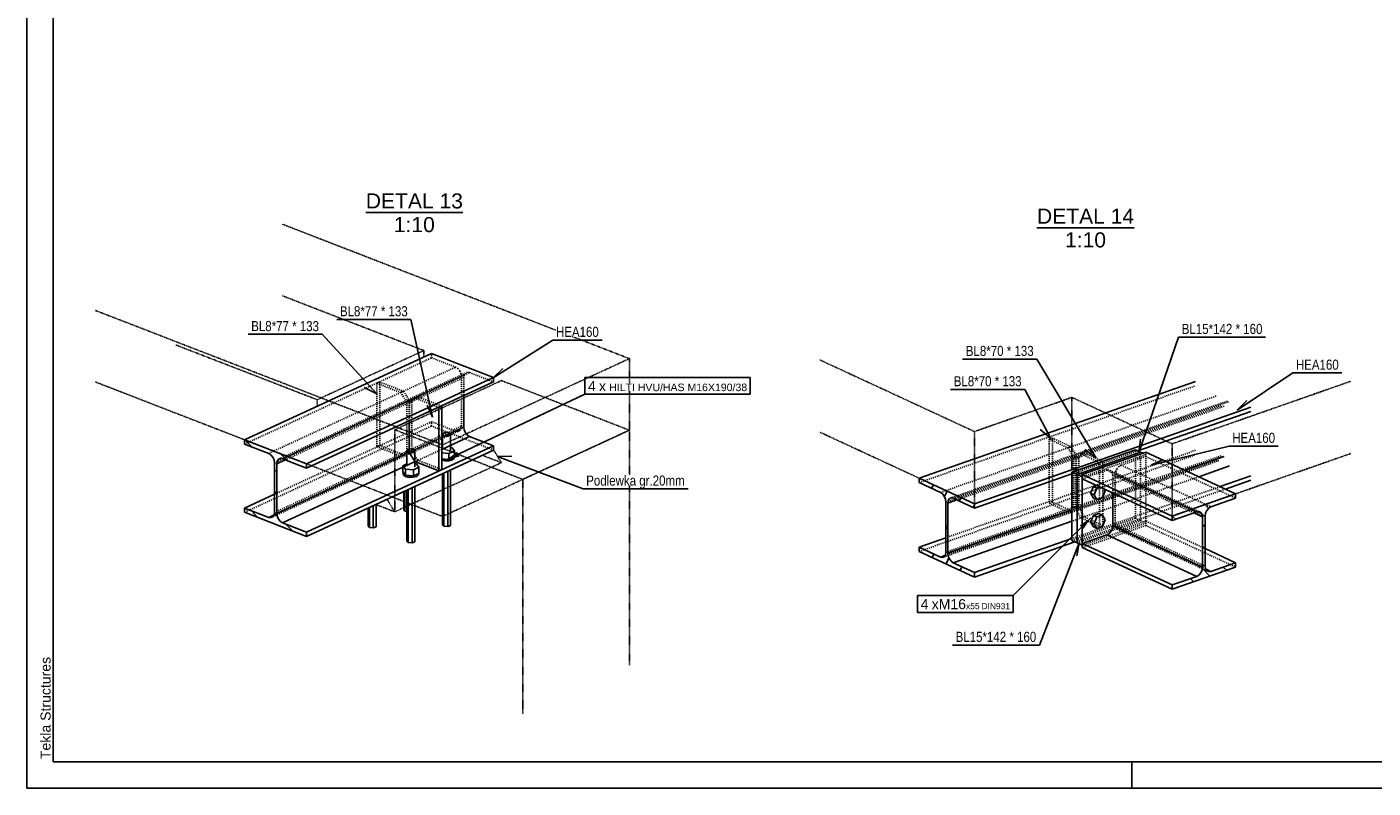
# Model space of a CAD drawing. Header units: millimetres. Extents: x 0 to 4200, y 0 to 2970.
# Tile 1 of 3: x 0 to 2559, y 0 to 1446. Entities that reach past the tile are written whole.
import ezdxf

# ---------------------------------------------------------------- set-up
doc = ezdxf.new("R2010")
doc.units = ezdxf.units.MM
doc.linetypes.add('DXK_LINE_DOT2', pattern=[3.9198, 1.9599, -1.9599])
doc.linetypes.add('DXK_LINE_DOT4', pattern=[0.9408, 0.4704, -0.4704])
doc.styles.add('Arial', font='ARIAL.TTF', dxfattribs={"height": 0.2})
doc.styles.add('Arial Narrow', font='ARIALN.TTF', dxfattribs={"height": 0.2})

# ---------------------------------------------------------------- blocks, each defined once
blk = doc.blocks.new('Unknown-2722540-1268')
at = {"color": 7, "linetype": 'Continuous'}
for p, q in [((0, 2970), (0, 0)), ((50, 2920), (50, 50)), ((0, 0), (0, 50)), ((50, 50), (4150, 50)), ((2100, 0), (2100, 50)), ((0, 0), (4200, 0))]:
    blk.add_line(p, q, dxfattribs=at)
at = {"color": 174, "linetype": 'Continuous', "style": 'Arial'}
blk.add_text('Tekla Structures', height=19.102, rotation=90, dxfattribs=at).set_placement((45, 55))
blk = doc.blocks.new('Unknown-2722540-13 - 2952')
at = {"color": 96, "linetype": 'Continuous'}
blk.add_line((644.1, 1093.8), (828.6, 1093.8), dxfattribs=at)
at = {"color": 0, "linetype": 'Continuous'}
for points in [[(828.6, 1101.3), (828.6, 1131.3), (644.1, 1131.3), (644.1, 1101.3)], [(775.2, 1056.3), (775.2, 1086.3), (697.4, 1086.3), (697.4, 1056.3)]]:
    blk.add_wipeout(points, dxfattribs=at)
at = {"color": 7, "linetype": 'Continuous', "style": 'Arial'}
for s, p in [('DETAL 13', (644.1, 1101.3)), ('1:10', (697.4, 1056.3))]:
    blk.add_text(s, height=28.65, dxfattribs=at).set_placement(p)
blk = doc.blocks.new('Unknown-2722540-15 - 3491')
at = {"color": 96, "linetype": 'Continuous'}
blk.add_line((1919.8, 1064.8), (2104.2, 1064.8), dxfattribs=at)
at = {"color": 0, "linetype": 'Continuous'}
for points in [[(2104.2, 1072.3), (2104.2, 1102.3), (1919.8, 1102.3), (1919.8, 1072.3)], [(2050.9, 1027.3), (2050.9, 1057.3), (1973.1, 1057.3), (1973.1, 1027.3)]]:
    blk.add_wipeout(points, dxfattribs=at)
at = {"color": 7, "linetype": 'Continuous', "style": 'Arial'}
for s, p in [('DETAL 14', (1919.8, 1072.3)), ('1:10', (1973.1, 1027.3))]:
    blk.add_text(s, height=28.65, dxfattribs=at).set_placement(p)
blk = doc.blocks.new('Part-2722540-2977 - 2952')
at = {"color": 8, "linetype": 'DXK_LINE_DOT2'}
for p, q in [((670.5, 771.5), (665.1, 769)), ((665.1, 769), (665.1, 648.5)), ((710.8, 751.3), (665.1, 769)), ((670.5, 651), (670.5, 771.5)), ((670.5, 771.5), (716.2, 753.8)), ((716.2, 753.8), (710.8, 751.3)), ((721.8, 733.4), (710.8, 751.3)), ((716.2, 753.8), (727.3, 735.9)), ((727.3, 735.9), (721.8, 733.4)), ((721.8, 640.1), (721.8, 733.4)), ((727.3, 735.9), (727.3, 642.6)), ((670.5, 651), (665.1, 648.5)), ((665.1, 648.5), (710.8, 630.8)), ((716.2, 633.3), (670.5, 651)), ((710.8, 630.8), (721.8, 640.1)), ((727.3, 642.6), (716.2, 633.3)), ((727.3, 642.6), (721.8, 640.1)), ((716.2, 633.3), (710.8, 630.8))]:
    blk.add_line(p, q, dxfattribs=at)
blk = doc.blocks.new('Part-2722540-2982 - 2952')
at = {"color": 8, "linetype": 'DXK_LINE_DOT2'}
for p, q in [((731.7, 734.2), (742.7, 743.5)), ((742.7, 743.5), (737.3, 741)), ((787.9, 726), (742.7, 743.5)), ((737.3, 741), (726.3, 731.7)), ((731.7, 734.2), (726.3, 731.7)), ((726.3, 731.7), (726.3, 697.6)), ((731.7, 640.9), (731.7, 734.2)), ((782.5, 723.6), (737.3, 741)), ((731.7, 640.9), (726.3, 638.4)), ((742.7, 623), (731.7, 640.9)), ((742.7, 623), (737.3, 620.5)), ((788.4, 605.3), (742.7, 623))]:
    blk.add_line(p, q, dxfattribs=at)
at = {"color": 5, "linetype": 'Continuous'}
for p, q in [((783, 723.3), (782.5, 723.6)), ((788.4, 725.8), (783, 723.3)), ((783, 602.8), (783, 723.3)), ((788.4, 725.8), (787.9, 726)), ((788.4, 725.8), (788.4, 605.3)), ((726.3, 697.6), (726.3, 638.4)), ((726.3, 638.4), (737.3, 620.5)), ((737.3, 620.5), (783, 602.8)), ((788.4, 605.3), (783, 602.8))]:
    blk.add_line(p, q, dxfattribs=at)
blk = doc.blocks.new('Part-2722540-2966 - 2952')
at = {"linetype": 'Continuous'}
h = blk.add_hatch(dxfattribs=at)
h.set_pattern_fill('', color=8, angle=90, style=0, pattern_type=0)
h.set_pattern_definition([(135, (413.785, 661.74), (-82.216, 0), [116.27, 0]), (135, (413.785, 702.85), (-82.216, 0), [58.137, -58.134]), (135, (359.343, 757.846), (-82.216, 0), [17.073, -99.198])])
h.paths.add_polyline_path([(531.7, 616.1), (413.8, 661.7), (413.8, 653.6), (459.5, 635.9), (463.7, 633.2), (467.3, 628.9), (469.7, 623.5), (470.6, 618), (470.6, 523.7), (469.7, 518.9), (467.3, 515.4), (463.7, 513.8), (459.5, 514.4), (413.8, 532.1), (413.8, 524), (531.7, 478.3), (531.7, 486.5), (486, 504.2), (481.8, 506.8), (478.2, 511.2), (475.8, 516.5), (475, 522), (475, 616.3), (475.8, 621.2), (478.2, 624.7), (481.8, 626.2), (486, 625.6), (531.7, 607.9)])
at = {"color": 5, "linetype": 'Continuous'}
for p, q in [((413.8, 661.7), (769.1, 825.6)), ((769.1, 825.6), (887.1, 779.9)), ((531.7, 616.1), (887.1, 779.9)), ((531.7, 607.9), (887.1, 771.8)), ((887.1, 779.9), (887.1, 771.8)), ((830.3, 745.6), (830.3, 685.9)), ((830.3, 685.9), (788.4, 666.6)), ((841.4, 668), (788.4, 643.6)), ((830.3, 685.9), (831.1, 680.4)), ((831.1, 680.4), (833.5, 675)), ((833.5, 675), (837.1, 670.7)), ((837.1, 670.7), (841.4, 668)), ((841.4, 668), (887.1, 650.3)), ((531.7, 486.5), (887.1, 650.3)), ((531.7, 478.3), (887.1, 642.2)), ((887.1, 650.3), (887.1, 642.2)), ((726.5, 638), (475, 522)), ((491, 623.7), (475, 616.3)), ((737.9, 620.3), (486, 504.2)), ((470.6, 558.3), (413.8, 532.1)), ((469.8, 519.2), (459.5, 514.4))]:
    blk.add_line(p, q, dxfattribs=at)
at = {"color": 8, "linetype": 'DXK_LINE_DOT2'}
for p, q in [((769.1, 817.5), (769.1, 825.6)), ((413.8, 653.6), (769.1, 817.5)), ((459.5, 635.9), (814.8, 799.8)), ((814.8, 799.8), (769.1, 817.5)), ((819.1, 797.1), (814.8, 799.8)), ((822.6, 792.8), (819.1, 797.1)), ((470.6, 618), (825.9, 781.9)), ((833.5, 788.5), (478.2, 624.7)), ((486, 625.6), (841.4, 789.5)), ((830.3, 780.2), (491, 623.7)), ((825, 787.4), (822.6, 792.8)), ((825.9, 781.9), (825, 787.4)), ((825.9, 687.6), (825.9, 781.9)), ((831.1, 785), (830.3, 780.2)), ((830.3, 780.2), (830.3, 745.6)), ((833.5, 788.5), (831.1, 785)), ((837.1, 790.1), (833.5, 788.5)), ((841.4, 789.5), (837.1, 790.1)), ((887.1, 771.8), (841.4, 789.5)), ((769.1, 696), (470.6, 558.3)), ((769.1, 687.9), (769.1, 696)), ((769.1, 696), (814.8, 678.3)), ((413.8, 524), (769.1, 687.9)), ((822.6, 679.3), (467.3, 515.4)), ((814.8, 678.3), (469.8, 519.2)), ((470.6, 523.7), (825.9, 687.6)), ((788.4, 666.6), (726.5, 638)), ((887.1, 642.2), (769.1, 687.9)), ((814.8, 678.3), (819.1, 677.7)), ((819.1, 677.7), (822.6, 679.3)), ((822.6, 679.3), (825, 682.8)), ((825, 682.8), (825.9, 687.6)), ((788.4, 643.6), (737.9, 620.3))]:
    blk.add_line(p, q, dxfattribs=at)
at = {"color": 6, "linetype": 'Continuous'}
for p, q in [((531.7, 616.1), (413.8, 661.7)), ((413.8, 661.7), (413.8, 653.6)), ((413.8, 653.6), (459.5, 635.9)), ((459.5, 635.9), (463.7, 633.2)), ((463.7, 633.2), (467.3, 628.9)), ((467.3, 628.9), (469.7, 623.5)), ((469.7, 623.5), (470.6, 618)), ((470.6, 523.7), (470.6, 618)), ((475, 616.3), (475.8, 621.2)), ((475, 522), (475, 616.3)), ((475.8, 621.2), (478.2, 624.7)), ((478.2, 624.7), (481.8, 626.2)), ((481.8, 626.2), (486, 625.6)), ((486, 625.6), (531.7, 607.9)), ((531.7, 607.9), (531.7, 616.1)), ((459.5, 514.4), (413.8, 532.1)), ((413.8, 532.1), (413.8, 524)), ((413.8, 524), (531.7, 478.3)), ((463.7, 513.8), (459.5, 514.4)), ((467.3, 515.4), (463.7, 513.8)), ((469.7, 518.9), (467.3, 515.4)), ((470.6, 523.7), (469.7, 518.9)), ((475.8, 516.5), (475, 522)), ((478.2, 511.2), (475.8, 516.5)), ((481.8, 506.8), (478.2, 511.2)), ((486, 504.2), (481.8, 506.8)), ((486, 504.2), (531.7, 486.5)), ((531.7, 478.3), (531.7, 486.5))]:
    blk.add_line(p, q, dxfattribs=at)
blk = doc.blocks.new('Bolt-2722540-2967 - 2952')
at = {"color": 7, "linetype": 'Continuous'}
for p, q in [((789.6, 672.9), (791.5, 674.4)), ((789.8, 671.1), (789.6, 672.9)), ((789.6, 643), (789.6, 672.9)), ((792, 669.7), (789.8, 671.1)), ((791.5, 674.4), (795, 675.4)), ((795.7, 668.8), (792, 669.7)), ((795, 675.4), (799.1, 675.4)), ((799.8, 668.9), (795.7, 668.8)), ((799.1, 675.4), (802.8, 674.6)), ((803.3, 669.9), (799.8, 668.9)), ((802.8, 674.6), (805, 673.2)), ((805.2, 671.4), (803.3, 669.9)), ((805, 673.2), (805.2, 671.4)), ((805.2, 641.5), (805.2, 671.4)), ((722, 641.7), (723.9, 643.3)), ((722.2, 640), (722, 641.7)), ((722, 611.8), (722, 641.7)), ((724.4, 638.5), (722.2, 640)), ((723.9, 643.3), (727.4, 644.2)), ((727.4, 644.2), (731.6, 644.3)), ((731.6, 644.3), (735.2, 643.5)), ((735.2, 643.5), (737.5, 642)), ((737.6, 640.3), (735.7, 638.7)), ((737.5, 642), (737.6, 640.3)), ((737.6, 610.4), (737.6, 640.3)), ((788.4, 646.6), (789.6, 647.1)), ((802.1, 636), (812.6, 640.8)), ((805.2, 647.3), (807.9, 647.1)), ((807.9, 647.1), (812.6, 640.8)), ((812.6, 640.8), (812.6, 629)), ((722, 615.9), (714.6, 612.5)), ((728.1, 637.7), (724.4, 638.5)), ((732.2, 637.8), (728.1, 637.7)), ((735.7, 638.7), (732.2, 637.8)), ((737.6, 616.2), (740.4, 615.9)), ((740.4, 615.9), (745, 609.7)), ((788.4, 637.2), (802.1, 636)), ((788.4, 625.4), (802.1, 624.2)), ((788.4, 622.8), (794.2, 621.5)), ((789, 625.4), (794.2, 624.3)), ((794.2, 624.3), (799.9, 624.4)), ((794.2, 621.5), (801.9, 621.7)), ((801.9, 621.7), (808.5, 623.5)), ((802.1, 624.2), (802.1, 636)), ((802.1, 624.2), (812.6, 629)), ((808.5, 626.2), (803.6, 624.9)), ((811.1, 628.3), (808.5, 626.2)), ((808.5, 623.5), (812, 626.4)), ((812, 626.4), (812, 628.8)), ((714.6, 612.5), (719.3, 606.2)), ((714.6, 600.7), (714.6, 612.5)), ((719.3, 594.4), (714.6, 600.7)), ((715.2, 598), (715.2, 600)), ((715.2, 598), (715.5, 594.7)), ((715.5, 597.4), (715.3, 599.8)), ((718.6, 595.3), (715.5, 597.4)), ((715.5, 594.7), (719.7, 591.9)), ((719.3, 606.2), (734.5, 604.8)), ((719.3, 606.2), (719.3, 594.4)), ((719.3, 594.4), (734.5, 593)), ((719.7, 591.9), (726.6, 590.4)), ((721.4, 594.2), (726.6, 593.1)), ((726.6, 593.1), (732.4, 593.2)), ((726.6, 590.4), (734.3, 590.5)), ((734.3, 590.5), (740.9, 592.3)), ((734.5, 604.8), (745, 609.7)), ((734.5, 593), (734.5, 604.8)), ((734.5, 593), (745, 597.9)), ((740.9, 595), (736, 593.7)), ((743.6, 597.2), (740.9, 595)), ((740.9, 592.3), (744.5, 595.2)), ((744.5, 595.2), (744.5, 597.6)), ((745, 609.7), (745, 597.9)), ((789.8, 500.7), (789.8, 597.3)), ((792.2, 598.4), (792.2, 497.5)), ((799.7, 496.8), (799.7, 601.9)), ((805, 499.2), (805, 604.3)), ((716.1, 529.2), (716.1, 563.3)), ((718.5, 564.4), (718.5, 526.1)), ((722.3, 469.5), (722.3, 566.2)), ((724.6, 567.2), (724.6, 466.4)), ((732.2, 465.7), (732.2, 570.7)), ((737.4, 468.1), (737.4, 573.1)), ((663.7, 496.6), (663.7, 539.1)), ((648.6, 498.1), (648.6, 532.2)), ((650.9, 533.2), (650.9, 494.9)), ((658.4, 494.2), (658.4, 536.7)), ((718.5, 526.1), (716.1, 529.2)), ((718.5, 526.1), (722.3, 525.7)), ((650.9, 494.9), (648.6, 498.1)), ((650.9, 494.9), (658.4, 494.2)), ((658.4, 494.2), (663.7, 496.6)), ((792.2, 497.5), (789.8, 500.7)), ((792.2, 497.5), (799.7, 496.8)), ((799.7, 496.8), (805, 499.2)), ((724.6, 466.4), (722.3, 469.5)), ((724.6, 466.4), (732.2, 465.7)), ((732.2, 465.7), (737.4, 468.1))]:
    blk.add_line(p, q, dxfattribs=at)
blk = doc.blocks.new('Part-2722540-2991 - 2952')
at = {"color": 4, "linetype": 'DXK_LINE_DOT4'}
for p, q in [((485.7, 935.4), (754.4, 831.3)), ((283.1, 841.9), (551.7, 737.9)), ((754.4, 831.3), (551.7, 737.9)), ((754.4, 818.8), (754.4, 831.3)), ((699.1, 680.8), (901.8, 774.2)), ((901.8, 774.2), (1145.1, 680)), ((551.7, 737.9), (551.7, 725.3)), ((942.4, 586.5), (699.1, 680.8)), ((699.1, 524.9), (699.1, 680.8)), ((699.1, 524.9), (901.8, 618.3)), ((865.7, 632.3), (901.8, 618.3)), ((663, 538.8), (699.1, 524.9))]:
    blk.add_line(p, q, dxfattribs=at)
at = {"color": 6, "linetype": 'DXK_LINE_DOT4'}
for p, q in [((942.4, 586.5), (1145.1, 680)), ((1145.1, 680), (1145.1, 233.6)), ((942.4, 140.2), (942.4, 586.5))]:
    blk.add_line(p, q, dxfattribs=at)
blk = doc.blocks.new('Part-2722540-2992 - 2952')
at = {"color": 4, "linetype": 'DXK_LINE_DOT4'}
blk.add_line((485.7, 1071.3), (1145.1, 816), dxfattribs=at)
at = {"color": 6, "linetype": 'DXK_LINE_DOT4'}
for p, q in [((130.4, 907.4), (789.8, 652.1)), ((789.8, 652.1), (1145.1, 816)), ((1145.1, 816), (1145.1, 680)), ((130.4, 771.5), (789.8, 516.1)), ((1145.1, 680), (789.8, 516.1))]:
    blk.add_line(p, q, dxfattribs=at)
blk = doc.blocks.new('Part-2722540-2993 - 2952')
at = {"color": 4, "linetype": 'DXK_LINE_DOT4'}
for p, q in [((887.1, 642.2), (684.4, 548.7)), ((901.8, 618.3), (887.1, 642.2)), ((699.1, 524.9), (901.8, 618.3)), ((663, 538.8), (699.1, 524.9)), ((684.4, 548.7), (699.1, 524.9))]:
    blk.add_line(p, q, dxfattribs=at)
blk = doc.blocks.new('Part-2722540-3511 - 3491')
at = {"color": 8, "linetype": 'DXK_LINE_DOT2'}
for p, q in [((2002.9, 635.2), (1993, 626.1)), ((1993, 626.1), (1999.1, 628.2)), ((1993, 626.1), (1993, 531.8)), ((1999.1, 628.2), (2008.9, 637.3)), ((1999.1, 533.9), (1999.1, 628.2)), ((2002.9, 635.2), (2008.9, 637.3)), ((2038.9, 618.5), (2002.9, 635.2)), ((2008.9, 637.3), (2045, 620.6)), ((2038.9, 618.5), (2045, 620.6)), ((2038.9, 496.8), (2038.9, 618.5)), ((2045, 620.6), (2045, 498.9)), ((1993, 531.8), (1999.1, 533.9)), ((1993, 531.8), (2002.9, 513.5)), ((2008.9, 515.6), (1999.1, 533.9)), ((2002.9, 513.5), (2008.9, 515.6)), ((2002.9, 513.5), (2038.9, 496.8)), ((2045, 498.9), (2008.9, 515.6)), ((2038.9, 496.8), (2045, 498.9))]:
    blk.add_line(p, q, dxfattribs=at)
blk = doc.blocks.new('Part-2722540-3495 - 3491')
at = {"linetype": 'Continuous'}
h = blk.add_hatch(dxfattribs=at)
h.set_pattern_fill('', color=8, angle=19.2953, style=0, pattern_type=0)
h.set_pattern_definition([(64.295, (1695.944, 588.776), (-27.276, 77.908), [116.736, 0]), (64.295, (1734.9, 602.414), (-27.276, 77.908), [58.37, -58.366]), (64.295, (1768.95, 672.25), (-27.276, 77.908), [17.141, -99.595])])
h.paths.add_polyline_path([(1800.9, 540.1), (1695.9, 588.8), (1695.9, 580.5), (1736.6, 561.7), (1740.4, 558.9), (1743.6, 554.4), (1745.7, 549), (1746.5, 543.4), (1746.5, 448.2), (1745.7, 443.3), (1743.6, 439.8), (1740.4, 438.3), (1736.6, 439), (1695.9, 457.9), (1695.9, 449.6), (1800.9, 401), (1800.9, 409.3), (1760.2, 428.1), (1756.5, 430.9), (1753.3, 435.3), (1751.1, 440.8), (1750.4, 446.4), (1750.4, 541.6), (1751.1, 546.5), (1753.3, 550), (1756.5, 551.5), (1760.2, 550.8), (1800.9, 531.9)])
at = {"color": 5, "linetype": 'Continuous'}
for p, q in [((1695.9, 588.8), (2221.2, 772.7)), ((1800.9, 540.1), (2326.2, 724)), ((2326.2, 715.8), (2111.4, 640.6)), ((2275.7, 630.3), (2200.4, 604)), ((1986.2, 596.8), (1800.9, 531.9)), ((2285.5, 612), (2227.2, 591.6)), ((2326.2, 593.2), (2267.8, 572.7)), ((2326.2, 584.9), (2278, 568)), ((1767.3, 547.5), (1750.4, 541.6)), ((1986.2, 528.9), (1750.4, 446.4)), ((1986.2, 507.2), (1760.2, 428.1)), ((1746.5, 475.6), (1695.9, 457.9)), ((1986.2, 474.1), (1800.9, 409.3)), ((1991.8, 467.8), (1800.9, 401)), ((1744.9, 441.9), (1736.6, 439))]:
    blk.add_line(p, q, dxfattribs=at)
at = {"color": 8, "linetype": 'DXK_LINE_DOT2'}
for p, q in [((1695.9, 580.5), (2221.2, 764.4)), ((1736.6, 561.7), (2261.9, 745.6)), ((1746.5, 543.4), (2271.7, 727.3)), ((2281.7, 735.4), (1756.5, 551.5)), ((1760.2, 550.8), (2285.5, 734.7)), ((2275.7, 725.5), (1767.3, 547.5)), ((2221.2, 641.8), (1746.5, 475.6)), ((2111.4, 640.6), (1986.2, 596.8)), ((1695.9, 449.6), (2221.2, 633.5)), ((2265.7, 622.2), (1740.4, 438.3)), ((2261.9, 622.9), (1744.9, 441.9)), ((1746.5, 448.2), (2271.7, 632.1)), ((2200.4, 604), (1986.2, 528.9)), ((2227.2, 591.6), (1986.2, 507.2)), ((2267.8, 572.7), (1986.2, 474.1)), ((2278, 568), (1991.8, 467.8))]:
    blk.add_line(p, q, dxfattribs=at)
at = {"color": 6, "linetype": 'Continuous'}
for p, q in [((1695.9, 588.8), (1800.9, 540.1)), ((1695.9, 580.5), (1695.9, 588.8)), ((1736.6, 561.7), (1695.9, 580.5)), ((1736.6, 561.7), (1740.4, 558.9)), ((1740.4, 558.9), (1743.6, 554.4)), ((1743.6, 554.4), (1745.7, 549)), ((1745.7, 549), (1746.5, 543.4)), ((1746.5, 448.2), (1746.5, 543.4)), ((1750.4, 541.6), (1751.1, 546.5)), ((1750.4, 446.4), (1750.4, 541.6)), ((1751.1, 546.5), (1753.3, 550)), ((1753.3, 550), (1756.5, 551.5)), ((1756.5, 551.5), (1760.2, 550.8)), ((1800.9, 531.9), (1760.2, 550.8)), ((1800.9, 540.1), (1800.9, 531.9)), ((1695.9, 449.6), (1695.9, 457.9)), ((1695.9, 457.9), (1736.6, 439)), ((1800.9, 401), (1695.9, 449.6)), ((1740.4, 438.3), (1736.6, 439)), ((1743.6, 439.8), (1740.4, 438.3)), ((1745.7, 443.3), (1743.6, 439.8)), ((1746.5, 448.2), (1745.7, 443.3)), ((1751.1, 440.8), (1750.4, 446.4)), ((1753.3, 435.3), (1751.1, 440.8)), ((1756.5, 430.9), (1753.3, 435.3)), ((1760.2, 428.1), (1756.5, 430.9)), ((1760.2, 428.1), (1800.9, 409.3)), ((1800.9, 409.3), (1800.9, 401))]:
    blk.add_line(p, q, dxfattribs=at)
blk = doc.blocks.new('Part-2722540-3496 - 3491')
at = {"linetype": 'Continuous'}
h = blk.add_hatch(dxfattribs=at)
h.set_pattern_fill('', color=8, angle=90, style=0, pattern_type=0)
h.set_pattern_definition([(135, (2176.586, 516.78), (-84.04, 7e-15), [118.85, 0]), (135, (2176.586, 558.8), (-84.04, 7e-15), [59.427, -59.424]), (135, (2120.936, 615.02), (-84.04, 7e-15), [17.451, -101.399])])
h.paths.add_polyline_path([(2297.3, 559.1), (2176.6, 516.8), (2176.6, 508.5), (2223.4, 524.9), (2227.7, 525.4), (2231.4, 523.7), (2233.8, 520.1), (2234.7, 515.2), (2234.7, 420), (2233.8, 414.4), (2231.4, 409.1), (2227.7, 404.8), (2223.4, 402.3), (2176.6, 385.9), (2176.6, 377.7), (2297.3, 419.9), (2297.3, 428.2), (2250.5, 411.8), (2246.2, 411.3), (2242.5, 413), (2240.1, 416.6), (2239.2, 421.6), (2239.2, 516.7), (2240.1, 522.3), (2242.5, 527.6), (2246.2, 531.9), (2250.5, 534.4), (2297.3, 550.8)])
at = {"color": 5, "linetype": 'Continuous'}
for p, q in [((2005.9, 595.9), (2126.6, 638.2)), ((2126.6, 638.2), (2297.3, 559.1)), ((2005.9, 595.9), (2176.6, 516.8)), ((2005.9, 587.6), (2005.9, 595.9)), ((2005.9, 587.6), (2176.6, 508.5)), ((2064, 560.7), (2064, 499.1)), ((2234.7, 515.2), (2217.8, 523)), ((2057, 483.9), (2060.7, 488.2)), ((2060.7, 488.2), (2063.1, 493.5)), ((2063.1, 493.5), (2064, 499.1)), ((2064, 499.1), (2234.7, 420)), ((2005.9, 465), (2052.6, 481.4)), ((2005.9, 465), (2176.6, 385.9)), ((2005.9, 456.8), (2005.9, 465)), ((2052.6, 481.4), (2057, 483.9)), ((2052.6, 481.4), (2223.4, 402.3)), ((2005.9, 456.8), (2176.6, 377.7)), ((2297.3, 428.2), (2239.2, 455.1)), ((2250.5, 411.8), (2240.1, 416.6))]:
    blk.add_line(p, q, dxfattribs=at)
at = {"color": 8, "linetype": 'DXK_LINE_DOT2'}
for p, q in [((2126.6, 629.9), (2079.8, 613.5)), ((2126.6, 638.2), (2126.6, 629.9)), ((2126.6, 629.9), (2297.3, 550.8)), ((2052.6, 604), (2005.9, 587.6)), ((2057, 604.5), (2052.6, 604)), ((2052.6, 604), (2223.4, 524.9)), ((2060.7, 602.8), (2057, 604.5)), ((2231.4, 523.7), (2060.7, 602.8)), ((2063.1, 599.2), (2060.7, 602.8)), ((2064, 594.3), (2063.1, 599.2)), ((2217.8, 523), (2064, 594.3)), ((2064, 594.3), (2064, 560.7)), ((2069.4, 601.4), (2068.5, 595.8)), ((2068.5, 500.7), (2068.5, 595.8)), ((2068.5, 595.8), (2239.2, 516.7)), ((2071.8, 606.7), (2069.4, 601.4)), ((2075.5, 611), (2071.8, 606.7)), ((2079.8, 613.5), (2075.5, 611)), ((2079.8, 613.5), (2250.5, 534.4)), ((2126.6, 499), (2005.9, 456.8)), ((2068.5, 500.7), (2239.2, 421.6)), ((2068.5, 500.7), (2069.4, 495.7)), ((2069.4, 495.7), (2071.8, 492.1)), ((2071.8, 492.1), (2242.5, 413)), ((2071.8, 492.1), (2075.5, 490.4)), ((2075.5, 490.4), (2079.8, 490.9)), ((2079.8, 490.9), (2126.6, 507.3)), ((2240.1, 416.6), (2079.8, 490.9)), ((2239.2, 455.1), (2126.6, 507.3)), ((2126.6, 507.3), (2126.6, 499)), ((2126.6, 499), (2297.3, 419.9))]:
    blk.add_line(p, q, dxfattribs=at)
at = {"color": 6, "linetype": 'Continuous'}
for p, q in [((2297.3, 559.1), (2176.6, 516.8)), ((2250.5, 534.4), (2297.3, 550.8)), ((2297.3, 550.8), (2297.3, 559.1)), ((2176.6, 508.5), (2223.4, 524.9)), ((2176.6, 516.8), (2176.6, 508.5)), ((2223.4, 524.9), (2227.7, 525.4)), ((2227.7, 525.4), (2231.4, 523.7)), ((2231.4, 523.7), (2233.8, 520.1)), ((2233.8, 520.1), (2234.7, 515.2)), ((2234.7, 420), (2234.7, 515.2)), ((2239.2, 516.7), (2240.1, 522.3)), ((2239.2, 421.6), (2239.2, 516.7)), ((2240.1, 522.3), (2242.5, 527.6)), ((2242.5, 527.6), (2246.2, 531.9)), ((2246.2, 531.9), (2250.5, 534.4)), ((2176.6, 377.7), (2297.3, 419.9)), ((2233.8, 414.4), (2231.4, 409.1)), ((2234.7, 420), (2233.8, 414.4)), ((2240.1, 416.6), (2239.2, 421.6)), ((2242.5, 413), (2240.1, 416.6)), ((2246.2, 411.3), (2242.5, 413)), ((2250.5, 411.8), (2246.2, 411.3)), ((2250.5, 411.8), (2297.3, 428.2)), ((2297.3, 419.9), (2297.3, 428.2)), ((2223.4, 402.3), (2176.6, 385.9)), ((2176.6, 385.9), (2176.6, 377.7)), ((2227.7, 404.8), (2223.4, 402.3)), ((2231.4, 409.1), (2227.7, 404.8))]:
    blk.add_line(p, q, dxfattribs=at)
blk = doc.blocks.new('Part-2722540-3506 - 3491')
at = {"color": 5, "linetype": 'Continuous'}
for p, q in [((1986.2, 600.4), (2106.9, 642.7)), ((2116.8, 638.1), (2106.9, 642.7)), ((1996, 595.9), (2116.8, 638.1)), ((1986.2, 470.5), (1986.2, 600.4)), ((1986.2, 600.4), (1996, 595.9)), ((1996, 465.9), (1996, 595.9)), ((1996, 465.9), (1986.2, 470.5))]:
    blk.add_line(p, q, dxfattribs=at)
at = {"color": 8, "linetype": 'DXK_LINE_DOT2'}
for p, q in [((2106.9, 512.7), (2106.9, 642.7)), ((2116.8, 508.2), (2116.8, 638.1)), ((1986.2, 470.5), (2106.9, 512.7)), ((2106.9, 512.7), (2116.8, 508.2)), ((2116.8, 508.2), (1996, 465.9))]:
    blk.add_line(p, q, dxfattribs=at)
blk = doc.blocks.new('Part-2722540-3516 - 3491')
at = {"color": 8, "linetype": 'DXK_LINE_DOT2'}
for p, q in [((1949.2, 665), (1943.2, 662.9)), ((1943.2, 662.9), (1943.2, 541.2)), ((1979.2, 646.2), (1943.2, 662.9)), ((1949.2, 543.3), (1949.2, 665)), ((1949.2, 665), (1985.3, 648.3)), ((1985.3, 648.3), (1979.2, 646.2)), ((1989.1, 627.9), (1979.2, 646.2)), ((1985.3, 648.3), (1995.1, 630)), ((1995.1, 630), (1989.1, 627.9)), ((1989.1, 533.6), (1989.1, 627.9)), ((1995.1, 630), (1995.1, 535.7)), ((1949.2, 543.3), (1943.2, 541.2)), ((1943.2, 541.2), (1979.2, 524.4)), ((1985.3, 526.6), (1949.2, 543.3)), ((1979.2, 524.4), (1989.1, 533.6)), ((1985.3, 526.6), (1979.2, 524.4)), ((1995.1, 535.7), (1985.3, 526.6)), ((1995.1, 535.7), (1989.1, 533.6))]:
    blk.add_line(p, q, dxfattribs=at)
blk = doc.blocks.new('Part-2722540-3521 - 3491')
at = {"color": 5, "linetype": 'Continuous'}
for p, q in [((1996, 595.9), (2116.8, 638.1)), ((2121, 636.2), (2116.8, 638.1)), ((1996, 465.9), (1996, 595.9)), ((1996, 595.9), (2005.9, 591.3)), ((2005.9, 461.3), (2005.9, 591.3)), ((2005.9, 461.3), (1996, 465.9))]:
    blk.add_line(p, q, dxfattribs=at)
at = {"color": 8, "linetype": 'DXK_LINE_DOT2'}
for p, q in [((2005.9, 591.3), (2126.6, 633.6)), ((2126.6, 633.6), (2121, 636.2)), ((2126.6, 507.3), (2126.6, 629.9)), ((2126.6, 503.6), (2005.9, 461.3)), ((2116.8, 508.2), (2126.6, 503.6))]:
    blk.add_line(p, q, dxfattribs=at)
blk = doc.blocks.new('Bolt-2722540-3522 - 3491')
at = {"color": 7, "linetype": 'Continuous'}
for p, q in [((2027, 573.1), (2021.8, 560.3)), ((2032.9, 575.1), (2027, 573.1)), ((2027, 573.1), (2033.6, 570.1)), ((2028.4, 557.2), (2033.6, 570.1)), ((2033.6, 570.1), (2039.4, 572.1)), ((2049.3, 564.6), (2044.1, 551.7)), ((2049.3, 564.6), (2047, 568.6)), ((2021.8, 560.3), (2027, 551.1)), ((2021.8, 560.3), (2028.4, 557.2)), ((2027, 551.1), (2033.6, 548.1)), ((2033.6, 548.1), (2028.4, 557.2)), ((2044.1, 551.7), (2033.6, 548.1)), ((2027, 518.2), (2021.8, 505.4)), ((2037.5, 521.8), (2027, 518.2)), ((2027, 518.2), (2033.6, 515.1)), ((2028.4, 502.3), (2033.6, 515.1)), ((2033.6, 515.1), (2044.1, 518.8)), ((2037.5, 521.8), (2044.1, 518.8)), ((2044.1, 518.8), (2049.3, 509.6)), ((2021.8, 505.4), (2027, 496.2)), ((2021.8, 505.4), (2028.4, 502.3)), ((2027, 496.2), (2033.6, 493.2)), ((2033.6, 493.2), (2028.4, 502.3)), ((2044.1, 496.8), (2033.6, 493.2)), ((2049.3, 509.6), (2044.1, 496.8))]:
    blk.add_line(p, q, dxfattribs=at)
blk = doc.blocks.new('Part-2722540-3550 - 3491')
at = {"color": 6, "linetype": 'DXK_LINE_DOT4'}
for p, q in [((1507.4, 813.4), (1800.9, 677.4)), ((2176.6, 654.1), (2516.6, 773.1)), ((1800.9, 540.1), (1507.4, 676.1)), ((1800.9, 677.4), (1800.9, 540.1)), ((2176.6, 516.8), (2176.6, 654.1)), ((2176.6, 516.8), (2516.6, 635.8))]:
    blk.add_line(p, q, dxfattribs=at)
at = {"color": 4, "linetype": 'DXK_LINE_DOT4'}
for p, q in [((1800.9, 677.4), (1986.2, 742.3)), ((1986.2, 605), (1986.2, 742.3)), ((1986.2, 742.3), (2176.6, 654.1)), ((1800.9, 540.1), (1986.2, 605)), ((2176.6, 516.8), (1986.2, 605))]:
    blk.add_line(p, q, dxfattribs=at)
blk = doc.blocks.new('Mark-2722540-3089 - 2952')
at = {"color": 7, "linetype": 'Continuous'}
blk.add_line((886.1, 779.4), (904.5, 797), dxfattribs=at)
at = {"color": 0}
blk.add_wipeout([(1087.1, 857.3), (1087.1, 877.3), (1005.5, 877.3), (1005.5, 857.3)], dxfattribs=at)
blk.add_wipeout([(1087.1, 857.3), (1087.1, 877.3), (1005.5, 877.3), (1005.5, 857.3)], dxfattribs=at)
at = {"color": 7, "linetype": 'Continuous'}
for p, q in [((886.1, 779.4), (999.5, 851.3)), ((999.5, 851.3), (1093.1, 851.3))]:
    blk.add_line(p, q, dxfattribs=at)
at = {"color": 7, "style": 'Arial Narrow'}
blk.add_text('HEA160', height=19.09, dxfattribs=at).set_placement((1005.5, 857.3))
blk = doc.blocks.new('Mark-2722540-3012 - 2952')
at = {"linetype": 'Continuous'}
blk.add_hatch(color=7, dxfattribs=at).paths.add_polyline_path([(822.1, 629.8), (797.4, 623.7), (817.9, 638.9)])
at = {"color": 0}
blk.add_wipeout([(1081.3, 754.2), (1081.3, 774.2), (1066.5, 774.2), (1066.5, 754.2)], dxfattribs=at)
blk.add_wipeout([(1081.3, 754.2), (1081.3, 774.2), (1066.5, 774.2), (1066.5, 754.2)], dxfattribs=at)
at = {"color": 7, "linetype": 'Continuous'}
for p, q in [((1060.5, 748.2), (1060.5, 780.2)), ((797.4, 623.7), (1060.5, 748.2))]:
    blk.add_line(p, q, dxfattribs=at)
at = {"color": 0}
blk.add_wipeout([(1100.6, 754.2), (1100.6, 774.2), (1087.3, 774.2), (1087.3, 754.2)], dxfattribs=at)
blk.add_wipeout([(1100.6, 754.2), (1100.6, 774.2), (1087.3, 774.2), (1087.3, 754.2)], dxfattribs=at)
at = {"color": 96, "style": 'Arial'}
blk.add_text('4', height=19.1, dxfattribs=at).set_placement((1066.5, 754.2))
at = {"color": 0}
blk.add_wipeout([(1368.8, 754.2), (1368.8, 769.2), (1106.6, 769.2), (1106.6, 754.2)], dxfattribs=at)
blk.add_wipeout([(1368.8, 754.2), (1368.8, 769.2), (1106.6, 769.2), (1106.6, 754.2)], dxfattribs=at)
at = {"color": 7, "linetype": 'Continuous'}
for p, q in [((1060.5, 780.2), (1374.8, 780.2)), ((1374.8, 748.2), (1374.8, 780.2)), ((1060.5, 748.2), (1374.8, 748.2))]:
    blk.add_line(p, q, dxfattribs=at)
at = {"color": 96, "style": 'Arial'}
for s, height, p in [('x', 19.1, (1087.3, 754.2)), ('HILTI HVU/', 14.33, (1106.6, 754.2)), ('HAS M16X190/38', 14.326, (1208.8, 754.2))]:
    blk.add_text(s, height=height, dxfattribs=at).set_placement(p)
blk = doc.blocks.new('Mark-2722540-3062 - 2952')
at = {"color": 7, "linetype": 'Continuous'}
blk.add_line((894.4, 630.3), (921.4, 630.8), dxfattribs=at)
at = {"color": 0, "linetype": 'Continuous'}
blk.add_wipeout([(1250.6, 574.7), (1250.6, 594.7), (1063, 594.7), (1063, 574.7)], dxfattribs=at)
blk.add_wipeout([(1250.6, 574.7), (1250.6, 594.7), (1063, 594.7), (1063, 574.7)], dxfattribs=at)
at = {"color": 7, "linetype": 'Continuous'}
for p, q in [((894.4, 630.3), (1057, 568.7)), ((1057, 568.7), (1256.6, 568.7))]:
    blk.add_line(p, q, dxfattribs=at)
at = {"color": 7, "linetype": 'Continuous', "style": 'Arial Narrow'}
blk.add_text('Podlewka gr.20mm', height=19.089, dxfattribs=at).set_placement((1063, 574.7))
blk = doc.blocks.new('Mark-2722540-3122 - 2952')
at = {"color": 7, "linetype": 'Continuous'}
blk.add_line((771.1, 704.5), (760.8, 727.8), dxfattribs=at)
at = {"color": 0}
blk.add_wipeout([(666.8, 896.5), (666.8, 916.5), (594.9, 916.5), (594.9, 896.5)], dxfattribs=at)
blk.add_wipeout([(666.8, 896.5), (666.8, 916.5), (594.9, 916.5), (594.9, 896.5)], dxfattribs=at)
blk.add_wipeout([(681.3, 896.5), (681.3, 916.5), (672.8, 916.5), (672.8, 896.5)], dxfattribs=at)
blk.add_wipeout([(681.3, 896.5), (681.3, 916.5), (672.8, 916.5), (672.8, 896.5)], dxfattribs=at)
blk.add_wipeout([(723.9, 896.5), (723.9, 916.5), (687.3, 916.5), (687.3, 896.5)], dxfattribs=at)
blk.add_wipeout([(723.9, 896.5), (723.9, 916.5), (687.3, 916.5), (687.3, 896.5)], dxfattribs=at)
at = {"color": 7, "linetype": 'Continuous'}
for p in [(588.9, 890.5), (771.1, 704.5)]:
    blk.add_line(p, (729.9, 890.5), dxfattribs=at)
at = {"color": 7, "style": 'Arial Narrow'}
for s, height, p in [('BL8*77', 19.09, (594.9, 896.5)), ('*', 19.1, (672.8, 896.5)), ('133', 19.09, (687.3, 896.5))]:
    blk.add_text(s, height=height, dxfattribs=at).set_placement(p)
blk = doc.blocks.new('Mark-2722540-3139 - 2952')
at = {"color": 7, "linetype": 'Continuous'}
blk.add_line((665.1, 749.1), (640.8, 760.8), dxfattribs=at)
at = {"color": 0, "linetype": 'Continuous'}
blk.add_wipeout([(498.1, 868.2), (498.1, 888.2), (426.2, 888.2), (426.2, 868.2)], dxfattribs=at)
blk.add_wipeout([(498.1, 868.2), (498.1, 888.2), (426.2, 888.2), (426.2, 868.2)], dxfattribs=at)
blk.add_wipeout([(512.6, 868.2), (512.6, 888.2), (504.1, 888.2), (504.1, 868.2)], dxfattribs=at)
blk.add_wipeout([(512.6, 868.2), (512.6, 888.2), (504.1, 888.2), (504.1, 868.2)], dxfattribs=at)
blk.add_wipeout([(555.1, 868.2), (555.1, 888.2), (518.6, 888.2), (518.6, 868.2)], dxfattribs=at)
blk.add_wipeout([(555.1, 868.2), (555.1, 888.2), (518.6, 888.2), (518.6, 868.2)], dxfattribs=at)
at = {"color": 7, "linetype": 'Continuous'}
for p in [(420.2, 862.2), (665.1, 749.1)]:
    blk.add_line(p, (561.1, 862.2), dxfattribs=at)
at = {"color": 7, "linetype": 'Continuous', "style": 'Arial Narrow'}
for s, height, p in [('BL8*77', 19.09, (426.2, 868.2)), ('*', 19.1, (504.1, 868.2)), ('133', 19.09, (518.6, 868.2))]:
    blk.add_text(s, height=height, dxfattribs=at).set_placement(p)
blk = doc.blocks.new('Mark-2722540-3560 - 3491')
at = {"color": 7, "linetype": 'Continuous'}
blk.add_line((2300.6, 718.3), (2318.6, 736.3), dxfattribs=at)
at = {"color": 0}
blk.add_wipeout([(2493.5, 795), (2493.5, 815), (2411.9, 815), (2411.9, 795)], dxfattribs=at)
blk.add_wipeout([(2493.5, 795), (2493.5, 815), (2411.9, 815), (2411.9, 795)], dxfattribs=at)
at = {"color": 7, "linetype": 'Continuous'}
for p, q in [((2300.6, 718.3), (2405.9, 789)), ((2405.9, 789), (2499.5, 789))]:
    blk.add_line(p, q, dxfattribs=at)
at = {"color": 7, "style": 'Arial Narrow'}
blk.add_text('HEA160', height=19.09, dxfattribs=at).set_placement((2411.9, 795))
blk = doc.blocks.new('Mark-2722540-3655 - 3491')
at = {"color": 7, "linetype": 'Continuous'}
blk.add_line((2032, 626.6), (2010.6, 643), dxfattribs=at)
at = {"color": 0, "linetype": 'Continuous'}
blk.add_wipeout([(1856.4, 821.1), (1856.4, 841.1), (1784.5, 841.1), (1784.5, 821.1)], dxfattribs=at)
blk.add_wipeout([(1856.4, 821.1), (1856.4, 841.1), (1784.5, 841.1), (1784.5, 821.1)], dxfattribs=at)
blk.add_wipeout([(1870.9, 821.1), (1870.9, 841.1), (1862.4, 841.1), (1862.4, 821.1)], dxfattribs=at)
blk.add_wipeout([(1870.9, 821.1), (1870.9, 841.1), (1862.4, 841.1), (1862.4, 821.1)], dxfattribs=at)
blk.add_wipeout([(1913.5, 821.1), (1913.5, 841.1), (1876.9, 841.1), (1876.9, 821.1)], dxfattribs=at)
blk.add_wipeout([(1913.5, 821.1), (1913.5, 841.1), (1876.9, 841.1), (1876.9, 821.1)], dxfattribs=at)
at = {"color": 7, "linetype": 'Continuous'}
for p in [(1778.5, 815.1), (2032, 626.6)]:
    blk.add_line(p, (1919.5, 815.1), dxfattribs=at)
at = {"color": 7, "linetype": 'Continuous', "style": 'Arial Narrow'}
for s, height, p in [('BL8*70', 19.09, (1784.5, 821.1)), ('*', 19.1, (1862.4, 821.1)), ('133', 19.09, (1876.9, 821.1))]:
    blk.add_text(s, height=height, dxfattribs=at).set_placement(p)
blk = doc.blocks.new('Mark-2722540-3563 - 3491')
at = {"color": 7, "linetype": 'Continuous'}
blk.add_line((2136.6, 613.3), (2159.6, 624.1), dxfattribs=at)
at = {"color": 0}
blk.add_wipeout([(2372.5, 655.9), (2372.5, 675.9), (2290.9, 675.9), (2290.9, 655.9)], dxfattribs=at)
blk.add_wipeout([(2372.5, 655.9), (2372.5, 675.9), (2290.9, 675.9), (2290.9, 655.9)], dxfattribs=at)
at = {"color": 7, "linetype": 'Continuous'}
for p, q in [((2136.6, 613.3), (2284.9, 649.9)), ((2284.9, 649.9), (2378.5, 649.9))]:
    blk.add_line(p, q, dxfattribs=at)
at = {"color": 7, "style": 'Arial Narrow'}
blk.add_text('HEA160', height=19.09, dxfattribs=at).set_placement((2290.9, 655.9))
blk = doc.blocks.new('Mark-2722540-3566 - 3491')
at = {"color": 7, "linetype": 'Continuous'}
blk.add_line((2113.1, 637.9), (2116.6, 663.2), dxfattribs=at)
at = {"color": 0}
blk.add_wipeout([(2291.3, 862.9), (2291.3, 882.9), (2195, 882.9), (2195, 862.9)], dxfattribs=at)
blk.add_wipeout([(2291.3, 862.9), (2291.3, 882.9), (2195, 882.9), (2195, 862.9)], dxfattribs=at)
at = {"color": 7, "linetype": 'Continuous'}
blk.add_line((2113.1, 637.9), (2189, 856.9), dxfattribs=at)
at = {"color": 0}
blk.add_wipeout([(2305.8, 862.9), (2305.8, 882.9), (2297.3, 882.9), (2297.3, 862.9)], dxfattribs=at)
blk.add_wipeout([(2305.8, 862.9), (2305.8, 882.9), (2297.3, 882.9), (2297.3, 862.9)], dxfattribs=at)
blk.add_wipeout([(2348.3, 862.9), (2348.3, 882.9), (2311.8, 882.9), (2311.8, 862.9)], dxfattribs=at)
blk.add_wipeout([(2348.3, 862.9), (2348.3, 882.9), (2311.8, 882.9), (2311.8, 862.9)], dxfattribs=at)
at = {"color": 7, "linetype": 'Continuous'}
blk.add_line((2189, 856.9), (2354.3, 856.9), dxfattribs=at)
at = {"color": 7, "style": 'Arial Narrow'}
for s, height, p in [('BL15*142', 19.09, (2195, 862.9)), ('*', 19.1, (2297.3, 862.9)), ('160', 19.09, (2311.8, 862.9))]:
    blk.add_text(s, height=height, dxfattribs=at).set_placement(p)
blk = doc.blocks.new('Mark-2722540-3569 - 3491')
at = {"color": 7, "linetype": 'Continuous'}
blk.add_line((1999.7, 466.1), (1995.3, 441), dxfattribs=at)
at = {"color": 0}
blk.add_wipeout([(1861.4, 277.8), (1861.4, 297.8), (1765.1, 297.8), (1765.1, 277.8)], dxfattribs=at)
blk.add_wipeout([(1861.4, 277.8), (1861.4, 297.8), (1765.1, 297.8), (1765.1, 277.8)], dxfattribs=at)
blk.add_wipeout([(1875.9, 277.8), (1875.9, 297.8), (1867.4, 297.8), (1867.4, 277.8)], dxfattribs=at)
blk.add_wipeout([(1875.9, 277.8), (1875.9, 297.8), (1867.4, 297.8), (1867.4, 277.8)], dxfattribs=at)
blk.add_wipeout([(1918.5, 277.8), (1918.5, 297.8), (1881.9, 297.8), (1881.9, 277.8)], dxfattribs=at)
blk.add_wipeout([(1918.5, 277.8), (1918.5, 297.8), (1881.9, 297.8), (1881.9, 277.8)], dxfattribs=at)
at = {"color": 7, "linetype": 'Continuous'}
for p in [(1999.7, 466.1), (1759.1, 271.8)]:
    blk.add_line(p, (1924.5, 271.8), dxfattribs=at)
at = {"color": 7, "style": 'Arial Narrow'}
for s, height, p in [('BL15*142', 19.09, (1765.1, 277.8)), ('*', 19.1, (1867.4, 277.8)), ('160', 19.09, (1881.9, 277.8))]:
    blk.add_text(s, height=height, dxfattribs=at).set_placement(p)
blk = doc.blocks.new('Mark-2722540-3648 - 3491')
at = {"color": 7, "linetype": 'Continuous'}
blk.add_line((1946.2, 664), (1925.6, 681.4), dxfattribs=at)
at = {"color": 0, "linetype": 'Continuous'}
blk.add_wipeout([(1833.5, 763.5), (1833.5, 783.5), (1761.6, 783.5), (1761.6, 763.5)], dxfattribs=at)
blk.add_wipeout([(1833.5, 763.5), (1833.5, 783.5), (1761.6, 783.5), (1761.6, 763.5)], dxfattribs=at)
blk.add_wipeout([(1848, 763.5), (1848, 783.5), (1839.5, 783.5), (1839.5, 763.5)], dxfattribs=at)
blk.add_wipeout([(1848, 763.5), (1848, 783.5), (1839.5, 783.5), (1839.5, 763.5)], dxfattribs=at)
blk.add_wipeout([(1890.6, 763.5), (1890.6, 783.5), (1854, 783.5), (1854, 763.5)], dxfattribs=at)
blk.add_wipeout([(1890.6, 763.5), (1890.6, 783.5), (1854, 783.5), (1854, 763.5)], dxfattribs=at)
at = {"color": 7, "linetype": 'Continuous'}
for p in [(1755.6, 757.5), (1946.2, 664)]:
    blk.add_line(p, (1896.6, 757.5), dxfattribs=at)
at = {"color": 7, "linetype": 'Continuous', "style": 'Arial Narrow'}
for s, height, p in [('BL8*70', 19.09, (1761.6, 763.5)), ('*', 19.1, (1839.5, 763.5)), ('133', 19.09, (1854, 763.5))]:
    blk.add_text(s, height=height, dxfattribs=at).set_placement(p)
blk = doc.blocks.new('Mark-2722540-3662 - 3491')
at = {"linetype": 'Continuous'}
blk.add_hatch(color=7, dxfattribs=at).paths.add_polyline_path([(2001.2, 499.5), (2022.4, 513.6), (2008.3, 492.4)])
at = {"color": 7, "linetype": 'Continuous'}
blk.add_line((2022.4, 513.6), (1874.5, 365.9), dxfattribs=at)
at = {"color": 0}
blk.add_wipeout([(1713.7, 339.9), (1713.7, 359.9), (1698.8, 359.9), (1698.8, 339.9)], dxfattribs=at)
blk.add_wipeout([(1713.7, 339.9), (1713.7, 359.9), (1698.8, 359.9), (1698.8, 339.9)], dxfattribs=at)
at = {"color": 7, "linetype": 'Continuous'}
blk.add_line((1692.8, 333.9), (1692.8, 365.9), dxfattribs=at)
at = {"color": 0}
blk.add_wipeout([(1755.2, 339.9), (1755.2, 359.9), (1719.7, 359.9), (1719.7, 339.9)], dxfattribs=at)
blk.add_wipeout([(1755.2, 339.9), (1755.2, 359.9), (1719.7, 359.9), (1719.7, 339.9)], dxfattribs=at)
at = {"color": 96, "style": 'Arial'}
blk.add_text('4', height=19.1, dxfattribs=at).set_placement((1698.8, 339.9))
at = {"color": 0}
blk.add_wipeout([(1784.9, 339.9), (1784.9, 359.9), (1755.2, 359.9), (1755.2, 339.9)], dxfattribs=at)
blk.add_wipeout([(1784.9, 339.9), (1784.9, 359.9), (1755.2, 359.9), (1755.2, 339.9)], dxfattribs=at)
at = {"color": 7, "linetype": 'Continuous'}
blk.add_line((1692.8, 365.9), (1874.5, 365.9), dxfattribs=at)
at = {"color": 96, "style": 'Arial'}
blk.add_text('xM', height=19.1, dxfattribs=at).set_placement((1719.7, 339.9))
at = {"color": 0}
blk.add_wipeout([(1792.9, 339.9), (1792.9, 351.9), (1784.9, 351.9), (1784.9, 339.9)], dxfattribs=at)
blk.add_wipeout([(1792.9, 339.9), (1792.9, 351.9), (1784.9, 351.9), (1784.9, 339.9)], dxfattribs=at)
blk.add_wipeout([(1810.7, 339.9), (1810.7, 351.9), (1792.9, 351.9), (1792.9, 339.9)], dxfattribs=at)
blk.add_wipeout([(1810.7, 339.9), (1810.7, 351.9), (1792.9, 351.9), (1792.9, 339.9)], dxfattribs=at)
at = {"color": 96, "style": 'Arial'}
for s, height, p in [('16', 19.1, (1755.2, 339.9)), ('x', 11.5, (1784.9, 339.9))]:
    blk.add_text(s, height=height, dxfattribs=at).set_placement(p)
at = {"color": 0}
blk.add_wipeout([(1841.8, 339.9), (1841.8, 351.9), (1814.3, 351.9), (1814.3, 339.9)], dxfattribs=at)
blk.add_wipeout([(1841.8, 339.9), (1841.8, 351.9), (1814.3, 351.9), (1814.3, 339.9)], dxfattribs=at)
at = {"color": 96, "style": 'Arial'}
blk.add_text('55', height=11.46, dxfattribs=at).set_placement((1792.9, 339.9))
at = {"color": 0}
blk.add_wipeout([(1868.5, 339.9), (1868.5, 351.9), (1841.8, 351.9), (1841.8, 339.9)], dxfattribs=at)
blk.add_wipeout([(1868.5, 339.9), (1868.5, 351.9), (1841.8, 351.9), (1841.8, 339.9)], dxfattribs=at)
at = {"color": 7, "linetype": 'Continuous'}
for p, q in [((1874.5, 333.9), (1874.5, 365.9)), ((1692.8, 333.9), (1874.5, 333.9))]:
    blk.add_line(p, q, dxfattribs=at)
at = {"color": 96, "style": 'Arial'}
for s, p in [('DIN', (1814.3, 339.9)), ('931', (1841.8, 339.9))]:
    blk.add_text(s, height=11.46, dxfattribs=at).set_placement(p)

msp = doc.modelspace()

# ---------------------------------------------------------------- block references
for name in ['Unknown-2722540-1268', 'Part-2722540-2991 - 2952', 'Part-2722540-2966 - 2952', 'Part-2722540-3550 - 3491', 'Part-2722540-2977 - 2952', 'Part-2722540-3495 - 3491', 'Part-2722540-2982 - 2952', 'Bolt-2722540-2967 - 2952', 'Part-2722540-2993 - 2952', 'Part-2722540-3516 - 3491', 'Part-2722540-3506 - 3491', 'Part-2722540-3511 - 3491', 'Part-2722540-3521 - 3491', 'Part-2722540-3496 - 3491', 'Bolt-2722540-3522 - 3491']:
    msp.add_blockref(name, (0, 0))

# ---------------------------------------------------------------- next in the draw order: block references
for name in ['Unknown-2722540-13 - 2952', 'Unknown-2722540-15 - 3491', 'Mark-2722540-3655 - 3491', 'Mark-2722540-3560 - 3491', 'Mark-2722540-3563 - 3491', 'Mark-2722540-3569 - 3491']:
    msp.add_blockref(name, (0, 0))

# ---------------------------------------------------------------- next in the draw order: block references
for name in ['Part-2722540-2992 - 2952', 'Mark-2722540-3566 - 3491', 'Mark-2722540-3648 - 3491', 'Mark-2722540-3662 - 3491']:
    msp.add_blockref(name, (0, 0))

# ---------------------------------------------------------------- next in the draw order: block references
for name in ['Mark-2722540-3122 - 2952', 'Mark-2722540-3089 - 2952']:
    msp.add_blockref(name, (0, 0))

# ---------------------------------------------------------------- next in the draw order: block references
for name in ['Mark-2722540-3139 - 2952', 'Mark-2722540-3012 - 2952']:
    msp.add_blockref(name, (0, 0))

# ---------------------------------------------------------------- next in the draw order: block references
msp.add_blockref('Mark-2722540-3062 - 2952', (0, 0))

doc.saveas('drawing.dxf')
